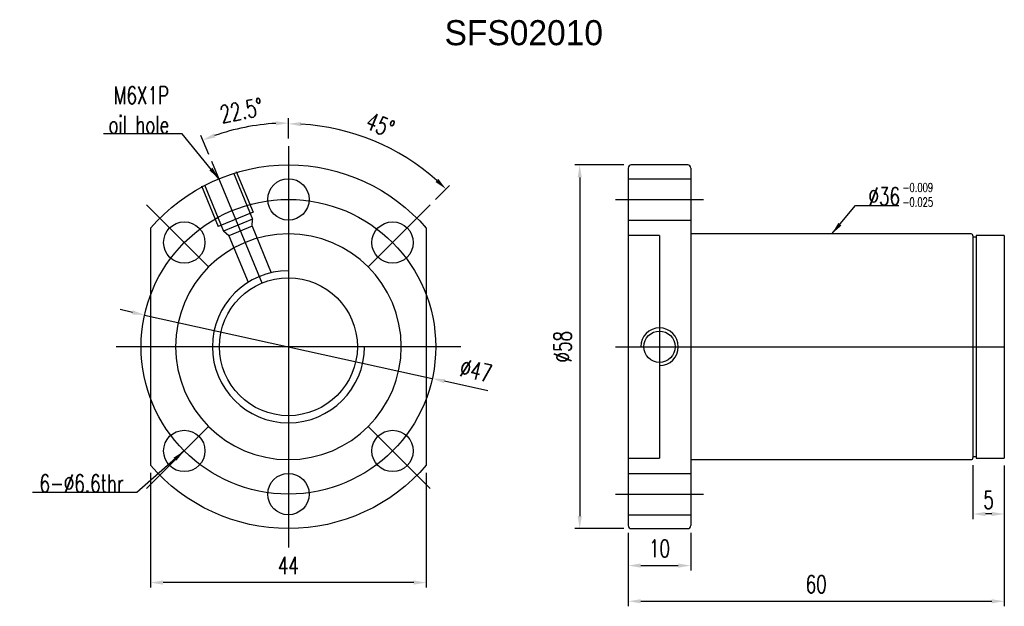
# Model space of a CAD drawing. Header units: inches. Extents: x 25 to 826, y 49 to 627.
import ezdxf
from ezdxf.lldxf.tags import DXFTag

# ---------------------------------------------------------------- set-up
doc = ezdxf.new("R2010")
doc.units = ezdxf.units.IN
doc.header["$MEASUREMENT"] = 0
for name, color, linetype in [('CL', 1, 'CENTER'), ('DIM', 4, 'Continuous'), ('HID', 2, 'DASHED'), ('OUT', 3, 'Continuous')]:
    doc.layers.add(name, color=color, linetype=linetype)
doc.styles.add('DIM-7', font='SIMPLEX.shx', dxfattribs={"width": 0.7, "bigfont": 'chineset.shx'})
tags = doc.linetypes.add('CENTER', pattern=[2, 1.25, -0.25, 0.25, -0.25]).pattern_tags.tags
tags[10:11] = [DXFTag(74, 4), DXFTag(75, 0), DXFTag(340, '0'), DXFTag(46, 0.0), DXFTag(50, 0.0), DXFTag(44, 0.0), DXFTag(45, 0.0)]
tags[8:9] = [DXFTag(74, 4), DXFTag(75, 0), DXFTag(340, '0'), DXFTag(46, 0.0), DXFTag(50, 0.0), DXFTag(44, 0.0), DXFTag(45, 0.0)]
tags[6:7] = [DXFTag(74, 4), DXFTag(75, 0), DXFTag(340, '0'), DXFTag(46, 0.0), DXFTag(50, 0.0), DXFTag(44, 0.0), DXFTag(45, 0.0)]
tags[4:5] = [DXFTag(74, 4), DXFTag(75, 0), DXFTag(340, '0'), DXFTag(46, 0.0), DXFTag(50, 0.0), DXFTag(44, 0.0), DXFTag(45, 0.0)]
tags = doc.linetypes.add('DASHED', pattern=[0.75, 0.5, -0.25]).pattern_tags.tags
tags[6:7] = [DXFTag(74, 4), DXFTag(75, 0), DXFTag(340, '0'), DXFTag(46, 0.0), DXFTag(50, 0.0), DXFTag(44, 0.0), DXFTag(45, 0.0)]
tags[4:5] = [DXFTag(74, 4), DXFTag(75, 0), DXFTag(340, '0'), DXFTag(46, 0.0), DXFTag(50, 0.0), DXFTag(44, 0.0), DXFTag(45, 0.0)]
doc.dimstyles.new('CNS', dxfattribs={"dimtxt": 3.5, "dimasz": 2.5, "dimexe": 1, "dimexo": 1.5, "dimgap": 0.09, "dimtad": 0, "dimdsep": 46, "dimtxsty": 'DIM-7', "dimcen": 0.09, "dimclrd": 1, "dimclre": 1, "dimclrt": 4, "dimadec": 0, "dimazin": 0, "dimtfac": 1, "dimtix": 1, "dimtmove": 2, "dimatfit": 3, "dimfxl": 1, "dimtvp": 0.971429, "dimtolj": 1, "dimarcsym": 0})

# ---------------------------------------------------------------- blocks, each defined once
blk = doc.blocks.new('*D3')
at = {"layer": 'DEFPOINTS', "color": 0, "transparency": 16777216}
for p in [(45.46, 71.35), (89.46, 71.35), (45.46, 52.63)]:
    blk.add_point(p, dxfattribs=at)
at = {"layer": 'DIM', "color": 7, "lineweight": -2, "transparency": 16777216}
for p, q in [((45.46, 70.15), (45.46, 51.83)), ((89.46, 70.15), (89.46, 51.83)), ((87.46, 52.63), (47.46, 52.63))]:
    blk.add_line(p, q, dxfattribs=at)
at = {"layer": 'DIM', "color": 7, "transparency": 16777216}
for points in [[(47.46, 52.97), (47.46, 52.3), (45.46, 52.63)], [(87.46, 52.97), (87.46, 52.3), (89.46, 52.63)]]:
    blk.add_solid(points, dxfattribs=at)
at = {"layer": 'DIM', "color": 7, "transparency": 16777216, "insert": (67.46, 55.35), "char_height": 2.8, "attachment_point": 5, "style": 'DIM-7'}
blk.add_mtext('\\A1;44', dxfattribs=at)
blk = doc.blocks.new('*D4')
at = {"layer": 'DEFPOINTS', "color": 0, "transparency": 16777216}
for p in [(62.81, 125.62), (67.46, 122.24), (55.22, 119.81), (67.46, 90.24), (67.46, 54.89)]:
    blk.add_point(p, dxfattribs=at)
at = {"layer": 'DIM', "color": 7, "lineweight": -2, "transparency": 16777216}
for p, q in [((67.46, 123.44), (67.46, 126.72)), ((54.76, 120.92), (53.5, 123.95))]:
    blk.add_line(p, q, dxfattribs=at)
blk.add_arc((67.46, 90.24), 35.68, 93.2119, 109.2881, dxfattribs=at)
at = {"layer": 'DIM', "color": 7, "transparency": 16777216}
for points in [[(65.45, 126.2), (65.47, 125.54), (67.46, 125.92)], [(55.8, 123.61), (55.56, 124.23), (53.81, 123.21)]]:
    blk.add_solid(points, dxfattribs=at)
at = {"layer": 'DIM', "color": 7, "transparency": 16777216, "insert": (59.97, 127.91), "char_height": 2.8, "attachment_point": 5, "rotation": 11.25, "style": 'DIM-7'}
blk.add_mtext('\\A1;22.5°', dxfattribs=at)
blk = doc.blocks.new('*D5')
at = {"layer": 'DEFPOINTS', "color": 0, "transparency": 16777216}
for p in [(67.46, 122.24), (85.24, 121.04), (90.09, 112.87), (80.19, 102.97), (67.46, 54.89)]:
    blk.add_point(p, dxfattribs=at)
at = {"layer": 'DIM', "color": 7, "lineweight": -2, "transparency": 16777216}
for p, q in [((67.46, 123.44), (67.46, 126.6)), ((90.94, 113.72), (93.17, 115.95))]:
    blk.add_line(p, q, dxfattribs=at)
blk.add_arc((67.46, 90.24), 35.56, 48.2227, 86.7773, dxfattribs=at)
at = {"layer": 'DIM', "color": 7, "transparency": 16777216}
for points in [[(69.45, 125.42), (69.47, 126.08), (67.46, 125.8)], [(91.38, 117.01), (90.93, 116.52), (92.61, 115.39)]]:
    blk.add_solid(points, dxfattribs=at)
at = {"layer": 'DIM', "color": 7, "transparency": 16777216, "insert": (82.11, 125.61), "char_height": 2.8, "attachment_point": 5, "rotation": 337.5, "style": 'DIM-7'}
blk.add_mtext('\\A1;45°', dxfattribs=at)
blk = doc.blocks.new('*D6')
at = {"layer": 'DEFPOINTS', "color": 0, "transparency": 16777216}
for p in [(121.67, 61.74), (131.67, 61.74), (131.67, 55.34)]:
    blk.add_point(p, dxfattribs=at)
at = {"layer": 'DIM', "color": 7, "lineweight": -2, "transparency": 16777216}
for p, q in [((121.67, 60.54), (121.67, 54.54)), ((131.67, 60.54), (131.67, 54.54)), ((123.67, 55.34), (129.67, 55.34))]:
    blk.add_line(p, q, dxfattribs=at)
at = {"layer": 'DIM', "color": 7, "transparency": 16777216}
for points in [[(123.67, 55.68), (123.67, 55.01), (121.67, 55.34)], [(129.67, 55.68), (129.67, 55.01), (131.67, 55.34)]]:
    blk.add_solid(points, dxfattribs=at)
at = {"layer": 'DIM', "color": 7, "transparency": 16777216, "insert": (126.67, 58.06), "char_height": 2.8, "attachment_point": 5, "style": 'DIM-7'}
blk.add_mtext('\\A1;10', dxfattribs=at)
blk = doc.blocks.new('*D7')
at = {"layer": 'DEFPOINTS', "color": 0, "transparency": 16777216}
for p in [(181.67, 72.49), (121.67, 61.74), (181.67, 49.65)]:
    blk.add_point(p, dxfattribs=at)
at = {"layer": 'DIM', "color": 7, "lineweight": -2, "transparency": 16777216}
for p, q in [((181.67, 71.29), (181.67, 48.85)), ((121.67, 60.54), (121.67, 48.85)), ((123.67, 49.65), (179.67, 49.65))]:
    blk.add_line(p, q, dxfattribs=at)
at = {"layer": 'DIM', "color": 7, "transparency": 16777216}
for points in [[(123.67, 49.98), (123.67, 49.32), (121.67, 49.65)], [(179.67, 49.98), (179.67, 49.32), (181.67, 49.65)]]:
    blk.add_solid(points, dxfattribs=at)
at = {"layer": 'DIM', "color": 7, "transparency": 16777216, "insert": (151.67, 52.37), "char_height": 2.8, "attachment_point": 5, "style": 'DIM-7'}
blk.add_mtext('\\A1;60', dxfattribs=at)
blk = doc.blocks.new('*D8')
at = {"layer": 'DEFPOINTS', "color": 0, "transparency": 16777216}
for p in [(176.67, 72.54), (181.67, 72.49), (176.67, 63.57)]:
    blk.add_point(p, dxfattribs=at)
at = {"layer": 'DIM', "color": 7, "lineweight": -2, "transparency": 16777216}
for p, q in [((176.67, 71.34), (176.67, 62.77)), ((181.67, 71.29), (181.67, 62.77)), ((179.67, 63.57), (178.67, 63.57))]:
    blk.add_line(p, q, dxfattribs=at)
at = {"layer": 'DIM', "color": 7, "transparency": 16777216}
for points in [[(178.67, 63.91), (178.67, 63.24), (176.67, 63.57)], [(179.67, 63.91), (179.67, 63.24), (181.67, 63.57)]]:
    blk.add_solid(points, dxfattribs=at)
at = {"layer": 'DIM', "color": 7, "transparency": 16777216, "insert": (179.17, 65.82), "char_height": 2.8, "attachment_point": 5, "style": 'DIM-7'}
blk.add_mtext('\\A1;5', dxfattribs=at)
blk = doc.blocks.new('*D9')
at = {"layer": 'DEFPOINTS', "color": 0, "transparency": 16777216}
for p in [(122.17, 119.24), (113.94, 61.24), (122.17, 61.24)]:
    blk.add_point(p, dxfattribs=at)
at = {"layer": 'DIM', "color": 7, "lineweight": -2, "transparency": 16777216}
for p, q in [((120.97, 119.24), (113.14, 119.24)), ((113.94, 117.24), (113.94, 63.24)), ((120.97, 61.24), (113.14, 61.24))]:
    blk.add_line(p, q, dxfattribs=at)
at = {"layer": 'DIM', "color": 7, "transparency": 16777216}
for points in [[(113.6, 117.24), (114.27, 117.24), (113.94, 119.24)], [(113.6, 63.24), (114.27, 63.24), (113.94, 61.24)]]:
    blk.add_solid(points, dxfattribs=at)
at = {"layer": 'DIM', "color": 7, "transparency": 16777216, "insert": (111.22, 90.24), "char_height": 2.8, "attachment_point": 5, "rotation": 90, "style": 'DIM-7'}
blk.add_mtext('\\A1;%%C58', dxfattribs=at)
blk = doc.blocks.new('*D12')
at = {"layer": 'DEFPOINTS', "color": 0, "transparency": 16777216}
for p in [(44.51, 95.3), (90.41, 85.19)]:
    blk.add_point(p, dxfattribs=at)
at = {"layer": 'DIM', "color": 7, "lineweight": -2, "transparency": 16777216}
for p, q in [((42.56, 95.73), (40.61, 96.16)), ((44.51, 95.3), (90.41, 85.19)), ((99.29, 83.23), (92.37, 84.76))]:
    blk.add_line(p, q, dxfattribs=at)
at = {"layer": 'DIM', "color": 7, "transparency": 16777216}
for points in [[(42.63, 96.05), (42.49, 95.4), (44.51, 95.3)], [(92.44, 85.08), (92.29, 84.43), (90.41, 85.19)]]:
    blk.add_solid(points, dxfattribs=at)
at = {"layer": 'DIM', "color": 7, "transparency": 16777216, "insert": (97.39, 86.44), "char_height": 2.8, "attachment_point": 5, "rotation": 347.5767, "style": 'DIM-7'}
blk.add_mtext('\\A1;∅47', dxfattribs=at)

msp = doc.modelspace()

# ---------------------------------------------------------------- linework, layer by layer
at = {"layer": 'CL', "color": 7, "ltscale": 2}
for p, q in [((67.463, 122.243), (67.463, 58.243)), ((119.666, 113.743), (133.666, 113.743)), ((94.963, 90.243), (39.963, 90.243)), ((119.666, 90.243), (181.678, 90.243)), ((119.666, 66.743), (133.666, 66.743))]:
    msp.add_line(p, q, dxfattribs=at)
at = {"layer": 'CL', "color": 7, "ltscale": 5}
for p, q in [((63.253, 100.406), (55.217, 119.807)), ((44.835, 112.87), (54.735, 102.971)), ((90.09, 112.87), (80.191, 102.971)), ((54.735, 77.515), (44.835, 67.616)), ((80.191, 77.515), (90.09, 67.616))]:
    msp.add_line(p, q, dxfattribs=at)
msp.add_circle((67.463, 90.243), 23.5, dxfattribs=at)
at = {"layer": 'DIM', "color": 7}
msp.add_arc((67.463, 90.243), 12.125, 90, 0, dxfattribs=at)
at = {"layer": 'HID', "color": 7, "ltscale": 2}
for p, q in [((58.674, 117.992), (61.736, 110.601)), ((59.136, 118.184), (61.815, 111.716)), ((121.666, 117.043), (131.666, 117.043)), ((53.593, 115.887), (56.272, 109.42)), ((54.055, 116.079), (57.117, 108.688)), ((61.815, 111.716), (56.272, 109.42)), ((61.736, 110.601), (57.117, 108.688)), ((61.657, 109.486), (61.736, 110.601)), ((121.666, 110.443), (131.666, 110.443)), ((57.961, 107.955), (57.117, 108.688)), ((61.657, 109.486), (57.961, 107.955)), ((61.657, 109.486), (64.734, 102.057)), ((57.961, 107.955), (61.038, 100.526)), ((126.666, 107.993), (121.666, 107.993)), ((126.666, 107.993), (126.666, 90.243)), ((126.666, 90.243), (126.666, 72.493)), ((121.666, 72.493), (126.666, 72.493)), ((121.666, 70.043), (131.666, 70.043)), ((121.666, 63.443), (131.666, 63.443))]:
    msp.add_line(p, q, dxfattribs=at)
at = {"layer": 'HID', "color": 7, "ltscale": 2, "extrusion": (0, 0, -1)}
msp.add_circle((-67.463, 90.243), 18, dxfattribs=at)
at = {"layer": 'HID', "color": 7, "ltscale": 2}
msp.add_circle((126.666, 90.243), 2.5, dxfattribs=at)
msp.add_arc((126.666, 90.243), 3, 270, 180, dxfattribs=at)
msp.add_open_spline([(70.396, 78.465), (70.402, 78.453)], degree=1, dxfattribs=at)
at = {"layer": 'OUT', "color": 7}
for p, q in [((121.666, 118.743), (121.666, 61.743)), ((131.166, 119.243), (122.166, 119.243)), ((131.666, 118.743), (131.666, 61.743)), ((45.463, 109.137), (45.463, 71.349)), ((89.463, 109.137), (89.463, 71.349)), ((176.366, 108.243), (131.666, 108.243)), ((177.166, 107.743), (176.666, 107.743)), ((176.666, 107.743), (176.666, 72.743)), ((181.666, 107.993), (177.166, 107.993)), ((177.166, 107.993), (177.166, 72.493)), ((177.166, 107.743), (177.166, 72.743)), ((181.666, 107.993), (181.666, 72.493)), ((176.666, 72.743), (177.166, 72.743)), ((177.166, 72.493), (181.666, 72.493)), ((131.666, 72.243), (176.366, 72.243)), ((122.166, 61.243), (131.166, 61.243))]:
    msp.add_line(p, q, dxfattribs=at)
for centre, radius in [((67.463, 113.743), 3.3), ((50.846, 106.86), 3.3), ((84.08, 106.86), 3.3), ((67.463, 90.243), 11), ((50.846, 73.626), 3.3), ((84.08, 73.626), 3.3), ((67.463, 66.743), 3.3)]:
    msp.add_circle(centre, radius, dxfattribs=at)
at = {"layer": 'OUT', "color": 7, "extrusion": (0, 0, -1)}
for start, end in [(40.65725, 139.34275), (220.65725, 319.34275)]:
    msp.add_arc((-67.463, 90.243), 29, start, end, dxfattribs=at)
at = {"layer": 'OUT', "color": 7}
for centre, radius, start, end in [((122.166, 118.743), 0.5, 90, 180), ((131.166, 118.743), 0.5, 0, 90), ((176.366, 107.943), 0.3, 0, 90), ((176.366, 72.543), 0.3, 270, 0), ((122.166, 61.743), 0.5, 180, 270), ((131.166, 61.743), 0.5, 270, 0)]:
    msp.add_arc(centre, radius, start, end, dxfattribs=at)
msp.add_open_spline([(176.666, 107.943), (176.666, 107.928), (176.666, 107.913), (176.666, 107.669), (176.666, 107.323), (176.666, 106.42), (176.666, 105.867), (176.666, 104.56), (176.666, 103.8), (176.666, 101.309), (176.666, 99.301), (176.666, 94.969), (176.666, 92.6), (176.666, 89.079), (176.666, 87.886), (176.666, 85.578), (176.666, 84.456), (176.666, 82.276), (176.666, 81.222), (176.666, 79.271), (176.666, 78.362), (176.666, 76.681), (176.666, 75.935), (176.666, 74.631), (176.666, 74.067), (176.666, 73.163), (176.666, 72.822), (176.666, 72.575), (176.666, 72.559), (176.666, 72.543)], degree=3, knots=[0.05822469, 0.05822469, 0.05822469, 0.05822469, 0.06249722, 0.06249722, 0.12499443, 0.12499443, 0.18749165, 0.18749165, 0.24998887, 0.24998887, 0.3749833, 0.3749833, 0.49997773, 0.49997773, 0.56247495, 0.56247495, 0.62497217, 0.62497217, 0.68746938, 0.68746938, 0.7499666, 0.7499666, 0.81246382, 0.81246382, 0.87496103, 0.87496103, 0.93745825, 0.93745825, 0.94205505, 0.94205505, 0.94205505, 0.94205505], dxfattribs=at)

# ---------------------------------------------------------------- texts
at = {"layer": 'DIM', "color": 0, "insert": (92.373, 142.331), "char_height": 4, "width": 53.23888, "attachment_point": 1}
msp.add_mtext('SFS02010', dxfattribs=at)
at = {"layer": 'DIM', "color": 7, "char_height": 2.8, "style": 'DIM-7'}
for s, insert, attachment_point in [('\\A1;M6X1P\\Poil hole', (48.424, 124.27), 9), ('\\A1;%%C36', (160.004, 112.841), 7), ('6-%%c6.6thr', (41.196, 67.048), 9)]:
    msp.add_mtext(s, dxfattribs=dict(at, insert=insert, attachment_point=attachment_point))
at = {"layer": 'DIM', "color": 7, "insert": (165.451, 116.355), "char_height": 1.4, "width": 7.45048, "attachment_point": 1, "style": 'DIM-7'}
msp.add_mtext('-0.009\\P-0.025', dxfattribs=at)

# ---------------------------------------------------------------- dimensions: what is measured, and where the dimension line sits
at = {"layer": 'DIM', "color": 7}
for base, line1, line2, override, picture, middle in [((62.805, 125.619), ((67.463, 90.243), (55.217, 119.807)), ((67.463, 122.243), (67.463, 54.893)), {"dimscale": 0.8, "dimclrd": 7, "dimclre": 7, "dimclrt": 7, "dimadec": 1}, '*D4', (59.971, 127.906)), ((85.244, 121.04), ((67.463, 54.893), (67.463, 122.243)), ((80.191, 102.971), (90.09, 112.87)), {"dimscale": 0.8, "dimclrd": 7, "dimclre": 7, "dimclrt": 7}, '*D5', (82.112, 125.611))]:
    dim = msp.add_angular_dim_2l(base=base, line1=line1, line2=line2, dimstyle='CNS', override=override, dxfattribs=at)
    dim.commit()
    dim.dimension.update_dxf_attribs({"geometry": picture, "text_midpoint": middle})
dim = msp.add_linear_dim(base=(113.938, 61.243), p1=(122.166, 119.243), p2=(122.166, 61.243), angle=90, text='%%C<>', dimstyle='CNS', override={"dimscale": 0.8, "dimclrd": 7, "dimclre": 7, "dimclrt": 7}, dxfattribs=at)
dim.commit()
dim.dimension.update_dxf_attribs({"geometry": '*D9', "text_midpoint": (111.218, 90.243)})
dim = msp.add_diameter_dim_2p(p1=(44.513, 95.299), p2=(90.412, 85.187), dimstyle='CNS', override={"dimscale": 0.8, "dimclrd": 7, "dimclre": 7, "dimclrt": 7}, dxfattribs=at)
dim.commit()
dim.dimension.update_dxf_attribs({"geometry": '*D12', "text_midpoint": (97.39, 86.436)})
for base, p2, picture, middle in [((181.666, 49.65), (181.666, 72.493), '*D7', (151.666, 52.37)), ((131.666, 55.344), (131.666, 61.743), '*D6', (126.666, 58.064))]:
    dim = msp.add_linear_dim(base=base, p1=(121.666, 61.743), p2=p2, dimstyle='CNS', override={"dimscale": 0.8, "dimclrd": 7, "dimclre": 7, "dimclrt": 7}, dxfattribs=at)
    dim.commit()
    dim.dimension.update_dxf_attribs({"geometry": picture, "text_midpoint": middle})
dim = msp.add_linear_dim(base=(176.666, 63.572), p1=(181.666, 72.493), p2=(176.666, 72.543), dimstyle='CNS', override={"dimscale": 0.8, "dimclrd": 7, "dimclre": 7, "dimclrt": 7}, dxfattribs=at)
dim.commit()
dim.dimension.update_dxf_attribs({"geometry": '*D8', "text_midpoint": (179.166, 65.818), "dimtype": 160})
dim = msp.add_linear_dim(base=(45.463, 52.634), p1=(89.463, 71.349), p2=(45.463, 71.349), angle=180, dimstyle='CNS', override={"dimscale": 0.8, "dimclrd": 7, "dimclre": 7, "dimclrt": 7}, dxfattribs=at)
dim.commit()
dim.dimension.update_dxf_attribs({"geometry": '*D3', "text_midpoint": (67.463, 55.354)})

# ---------------------------------------------------------------- leaders
at = {"layer": 'DIM', "color": 7, "annotation_type": 0, "has_hookline": 1}
for points, override, hookline_direction, text_width in [([(56.365, 117.035), (50.496, 124.198), (48.496, 124.198)], {"dimscale": 0.8, "dimgap": 0.09, "dimtad": 1, "dimclrd": 7, "dimclre": 4}, 1, 10.453), ([(154.166, 108.243), (157.932, 112.769), (159.932, 112.769)], {"dimscale": 0.8, "dimgap": 0.09, "dimtad": 1, "dimclrd": 7, "dimclre": 4}, 0, 4.853), ([(50.846, 73.626), (43.268, 66.976), (41.268, 66.976)], {"dimscale": 0.8, "dimtad": 1, "dimclrd": 7, "dimclre": 4}, 1, 14.56)]:
    msp.add_leader(points, dimstyle='CNS', override=override, dxfattribs=dict(at, hookline_direction=hookline_direction, text_width=text_width))

doc.saveas('drawing.dxf')
